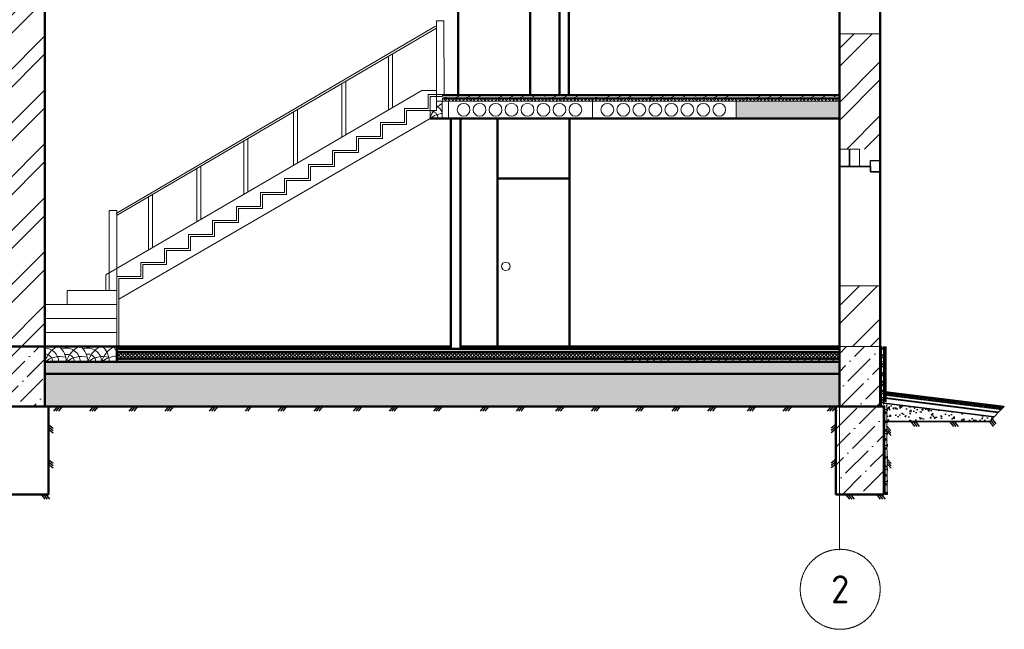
# Model space of a CAD drawing. Header units: millimetres. Extents: x -2096172177 to 2055029645, y -728784453 to 1899906214.
# Tile 82 of 109: x 3637987 to 3650310, y 1846608 to 1854231. Entities that reach past the tile are written whole.
import ezdxf
from ezdxf.enums import TextEntityAlignment as Align

# ---------------------------------------------------------------- set-up
doc = ezdxf.new("R2010")
doc.units = ezdxf.units.MM
doc.linetypes.add('ACAD_ISO03W100', pattern=[30, 12, -18])
doc.linetypes.add('DASHDOT_axis', pattern=[24, 20, -1.5, 1, -1.5])
for name, color, linetype, lineweight in [('дюбеля', 20, 'Continuous', 25), ('Кирпич', 10, 'Continuous', 20), ('Лестница и ступ', 100, 'Continuous', 18), ('Наружные стены', 1, 'Continuous', 50), ('Толщины привязок', 130, 'Continuous', 18), ('Уровни пола', 240, 'Continuous', 50), ('Штриховки', 212, 'Continuous', 25), ('эркер разрез', 240, 'Continuous', 35)]:
    doc.layers.add(name, color=color, linetype=linetype, lineweight=lineweight)
doc.styles.add('GOST-2.304_Type-B', font='GOST Common.ttf')
doc.linetypes.add('ограждение1', pattern='A,6.35,-2.54,[133,ltypeshp.shx,S=2.54,R=0,X=-2.54,Y=0],-2.54,25.4', length=36.83)
pattern_1 = [(50, (1747606.9, 861959.47), (182.18467, -15.93909), [19.05, -209.55]), (355, (1747606.9, 861959.47), (-35.24342, 191.05685), [15.24, -167.64058]), (100.45144, (1747622.08, 861958.14), (146.94125, 175.11775), [16.19, -178.09024]), (46.1842, (1747606.9, 862010.27), (271.07904, -42.04233), [28.575, -314.325]), (96.63556, (1747629.5, 862006.76), (237.40413, 247.4261), [24.285, -267.1356]), (351.18415, (1747606.9, 862010.27), (237.4041, 247.4261), [22.86, -251.4597]), (21, (1747632.3, 861997.57), (151.6144, -102.2652), [19.05, -209.55]), (326, (1747632.3, 861997.57), (61.80203, 184.18797), [15.24, -167.64]), (71.45144, (1747644.93, 861989.04), (213.41642, 81.92277), [16.19, -178.08994]), (37.5, (1747606.9, 861959.465), (3.088603, 84.55504), [0, -165.608, 0, -170.18, 0, -168.275]), (7.5, (1747606.9, 861959.465), (66.81966, 100.180575), [0, -97.028, 0, -161.798, 0, -64.135]), (327.5, (1747550.26, 861959.465), (135.590595, -5.728744), [0, -63.5, 0, -198.12, 0, -262.89]), (317.5, (1747524.86, 861959.47), (148.12918, 25.42649), [0, -82.55, 0, -131.572, 0, -186.69])]
pattern_2 = [(45, (1306721.64, 685615.73), (84.1899, 308.696304), [396.875, -79.375, 0, -79.375])]
pattern_3 = [(45, (1747606.9, 861959.465), (-22.45064, 22.45064), []), (135, (1747606.9, 861959.465), (-22.45064, -22.45064), [])]

# ---------------------------------------------------------------- blocks, each defined once
blk = doc.blocks.new('Фасад (на основе 1 эт)')
at = {"layer": 'Наружные стены', "lineweight": 20}
h = blk.add_hatch(dxfattribs=at)
h.set_pattern_fill('AR-SAND', color=5)
h.set_pattern_definition([(37.5, (-17607.61, -19934.545), (-1.6000313, 48.9413237), [0, -38.608, 0, -43.18, 0, -41.275]), (7.5, (-17607.61, -19934.545), (44.9523283, 71.68251), [0, -20.828, 0, -34.798, 0, -13.335]), (327.5, (-17638.85, -19934.545), (79.099237, 0.1437185), [0, -12.7, 0, -45.72, 0, -59.69]), (317.5, (-17638.85, -19934.545), (76.3556452, 22.2929323), [0, -6.35, 0, -29.972, 0, -34.29])])
h.paths.add_polyline_path([(1815529.554, 952425.777), (1815589.554, 952425.777), (1817574.554, 952428.166), (1817574.554, 952575.777), (1807629.554, 952575.718), (1807629.554, 952425.718)])
at = {"layer": 'Штриховки', "lineweight": 20}
h = blk.add_hatch(dxfattribs=at)
h.set_pattern_fill('ANSI32', color=5)
h.set_pattern_definition([(45, (1306721.64, 685615.73), (-336.7596, 336.7596), []), (45, (1306946.15, 685615.73), (-336.7596, 336.7596), [])])
h.paths.add_polyline_path([(1804374.554, 955840.777), (1803864.554, 955840.777), (1803864.554, 952765.777), (1804374.554, 952765.777), (1804374.554, 952765.777)])
h.paths.add_polyline_path([(1807629.554, 959865.777), (1807429.554, 959865.777), (1807290.03, 959865.777), (1807119.554, 959695.433), (1807119.554, 952765.777), (1807629.554, 952765.777), (1807629.554, 952765.777)])
h.paths.add_polyline_path([(1818084.554, 956675.777), (1817574.554, 956675.777), (1817574.554, 955235.777), (1818084.554, 955235.777)])
h.paths.add_polyline_path([(1816884.554, 959865.777), (1816374.554, 959865.777), (1816374.554, 959265.777), (1816884.554, 959265.777)])
at = {"layer": 'Штриховки', "linetype": 'Continuous', "lineweight": 18}
h = blk.add_hatch(dxfattribs=at)
h.set_pattern_fill('ANSI37', color=256, scale=10)
h.set_pattern_definition(pattern_3)
h.paths.add_polyline_path([(1812602.575, 955865.887), (1812602.575, 955835.887), (1817574.554, 955835.777), (1817574.554, 955865.777)])
at = {"layer": 'Штриховки', "lineweight": 18}
h = blk.add_hatch(dxfattribs=at)
h.set_pattern_fill('ANSI36', color=5, scale=0.6)
h.set_pattern_definition([(45, (1306721.64, 685615.73), (50.51394, 185.217782), [238.125, -47.625, 0, -47.625])])
h.paths.add_polyline_path([(1812605.231, 955905.777), (1812605.231, 955865.777), (1817574.554, 955865.777), (1817574.554, 955905.777)])
at = {"layer": 'Штриховки', "linetype": 'Continuous', "lineweight": 18}
h = blk.add_hatch(color=256, dxfattribs=at)
h.dxf.hatch_style = 1
h.paths.add_polyline_path([(1817574.554, 955915.777), (1817574.554, 955905.777), (1812606.504, 955905.777), (1812606.504, 955915.777)])
at = {"layer": 'Штриховки', "lineweight": 20, "ltscale": 10}
h = blk.add_hatch(dxfattribs=at)
h.set_pattern_fill('ANSI36', color=5)
h.set_pattern_definition([(45, (1738789.1935, 858432.5904), (1.68379802, 6.17392608), [7.9375, -1.5875, 0, -1.5875])])
h.paths.add_polyline_path([(1816282.554, 955835.777), (1816282.554, 955615.777), (1817574.554, 955615.777), (1817574.554, 955835.777)])
at = {"layer": 'Штриховки', "lineweight": 20}
h = blk.add_hatch(dxfattribs=at)
h.set_pattern_fill('ANSI32', color=5)
h.set_pattern_definition([(45, (1747606.9, 861959.47), (-336.7596, 336.7596), []), (45, (1747831.4, 861959.47), (-336.7596, 336.7596), [])])
h.paths.add_polyline_path([(1818084.554, 953525.777), (1817574.554, 953525.777), (1817574.554, 952765.777), (1818084.554, 952765.777)])
at = {"layer": 'Штриховки', "lineweight": 20, "ltscale": 10}
h = blk.add_hatch(dxfattribs=at)
h.set_pattern_fill('ANSI36', color=5)
h.set_pattern_definition(pattern_2)
h.paths.add_polyline_path([(1807629.554, 952765.777), (1807119.554, 952765.777), (1807119.554, 952015.427), (1807629.554, 952015.427)])
at = {"layer": 'Штриховки', "linetype": 'Continuous', "lineweight": 18}
h = blk.add_hatch(dxfattribs=at)
h.set_pattern_fill('ANSI37', color=256, scale=10)
h.set_pattern_definition(pattern_3)
h.paths.add_polyline_path([(1808528.423, 952697.122), (1808528.423, 952617.122), (1817574.554, 952615.777), (1817574.554, 952695.777)])
at = {"layer": 'Штриховки'}
h = blk.add_hatch(dxfattribs=at)
h.set_pattern_fill('ANSI36', color=5, scale=20)
h.set_pattern_definition([(45, (-24807.61, -19934.545), (33.6759605, 123.4785217), [158.75, -31.75, 0, -31.75])])
h.paths.add_polyline_path([(1817574.554, 952695.777), (1817574.554, 952735.777), (1808528.754, 952736.271), (1808528.754, 952696.271)])
at = {"layer": 'Штриховки', "lineweight": 20, "ltscale": 10}
h = blk.add_hatch(dxfattribs=at)
h.set_pattern_fill('ANSI36', color=5)
h.set_pattern_definition(pattern_2)
h.paths.add_polyline_path([(1817574.554, 952765.777), (1818084.554, 952765.777), (1818084.554, 952015.427), (1817574.554, 952015.427)])
at = {"layer": 'Штриховки', "linetype": 'Continuous', "lineweight": 25}
h = blk.add_hatch(dxfattribs=at)
h.set_pattern_fill('ANSI37', color=256, scale=0.5)
h.set_pattern_definition([(45, (-2661543.03, -1341112.99), (-56.1266008, 56.1266008), []), (135, (-2661543.03, -1341112.99), (-56.1266008, -56.1266008), [])])
h.paths.add_polyline_path([(1818100.278, 952765.777), (1818127.593, 952765.777), (1818127.593, 952025.777), (1818100.278, 952025.777)])
at = {"layer": 'Штриховки'}
h = blk.add_hatch(dxfattribs=at)
h.set_pattern_fill('ANSI36', color=5, scale=20)
h.set_pattern_definition([(45, (-24807.61, -20054.545), (33.6759605, 123.4785217), [158.75, -31.75, 0, -31.75])])
h.paths.add_polyline_path([(1817574.554, 952575.777), (1817574.554, 952615.777), (1808530.414, 952615.078), (1808530.414, 952575.078)])
h = blk.add_hatch(dxfattribs=at)
h.set_pattern_fill('ANSI36', color=5, scale=20)
h.set_pattern_definition([(45, (-17607.61, -19934.545), (33.6759605, 123.4785217), [158.75, -31.75, 0, -31.75])])
h.paths.add_polyline_path([(1817574.554, 952575.777), (1817574.554, 952615.777), (1814829.554, 952615.777), (1814829.554, 952575.777)])
h = blk.add_hatch(dxfattribs=at)
h.set_pattern_fill('AR-CONC', color=5)
h.set_pattern_definition(pattern_1)
h.paths.add_polyline_path([(1807629.554, 952425.777), (1807629.554, 952015.777), (1817574.554, 952015.777), (1817574.554, 952425.777)])
at = {"layer": 'Штриховки', "linetype": 'Continuous', "lineweight": 25}
h = blk.add_hatch(dxfattribs=at)
h.set_pattern_fill('ANSI37', color=256, scale=0.5, angle=-90)
h.set_pattern_definition([(315, (-510510.17, 5666543.75), (56.1266008, 56.1266008), []), (45, (-510510.17, 5666543.75), (-56.1266008, 56.1266008), [])])
h.paths.add_polyline_path([(1818126.37, 952053.626), (1818169.628, 952053.626), (1818169.628, 952026.311), (1818126.37, 952026.311)])
at = {"layer": 'Штриховки'}
h = blk.add_hatch(dxfattribs=at)
h.set_pattern_fill('AR-CONC', color=5)
h.set_pattern_definition(pattern_1)
h.paths.add_polyline_path([(1818169.628, 952051.465), (1818169.628, 952026.311), (1818169.586, 952026.311), (1818170.13, 951829.62), (1818174.938, 951829.62), (1818174.938, 951826.844), (1819450.551, 951826.844), (1819508.22, 951885.041)])
at = {"layer": 'Штриховки', "lineweight": 20, "ltscale": 10}
h = blk.add_hatch(dxfattribs=at)
h.set_pattern_fill('ANSI36', color=5)
h.set_pattern_definition(pattern_2)
h.paths.add_polyline_path([(1817529.557, 952015.777), (1817529.557, 950915.777), (1818129.557, 950915.777), (1818129.557, 952015.777)])
at = {"layer": 'Штриховки', "linetype": 'Continuous', "lineweight": 25}
h = blk.add_hatch(dxfattribs=at)
h.set_pattern_fill('ANSI37', color=256, scale=0.5)
h.set_pattern_definition([(45, (-2661650.794, -1343892.614), (-56.1266008, 56.1266008), []), (135, (-2661650.794, -1343892.614), (-56.1266008, -56.1266008), [])])
h.paths.add_polyline_path([(1818172.664, 950913.928), (1818145.349, 950913.928), (1818142.271, 952026.311), (1818169.586, 952026.311)])
at = {"linetype": 'DASHDOT_axis', "lineweight": 15}
blk.add_line((1817574.554, 959217.203), (1817574.554, 950217.203), dxfattribs=at)
at = {"linetype": 'DASHDOT_axis'}
blk.add_circle((1817583.801, 949730.206), 500, dxfattribs=at)
at = {"layer": 'дюбеля', "linetype": 'ACAD_ISO03W100', "lineweight": 15, "ltscale": 100}
for p, q in [((1818090.684, 952574.212), (1818129.56, 952574.212)), ((1818131.4, 952558.52), (1818131.4, 952589.964)), ((1818090.684, 952424.212), (1818129.56, 952424.212)), ((1818131.4, 952408.52), (1818131.4, 952439.964)), ((1818131.4, 952258.52), (1818131.4, 952289.964)), ((1818090.684, 952274.212), (1818129.56, 952274.212)), ((1818090.267, 952129.023), (1818128.854, 952129.023)), ((1818131.291, 952113.331), (1818131.291, 952144.775)), ((1818134.222, 951979.62), (1818173.098, 951979.62)), ((1818174.938, 951963.928), (1818174.938, 951995.371)), ((1818134.222, 951829.62), (1818173.098, 951829.62)), ((1818174.938, 951813.928), (1818174.938, 951845.371)), ((1818134.222, 951679.62), (1818173.098, 951679.62)), ((1818174.938, 951663.928), (1818174.938, 951695.371)), ((1818134.222, 951529.62), (1818173.098, 951529.62)), ((1818174.938, 951513.928), (1818174.938, 951545.371)), ((1818134.222, 951379.62), (1818173.098, 951379.62)), ((1818174.938, 951363.928), (1818174.938, 951395.371)), ((1818134.222, 951229.62), (1818173.098, 951229.62)), ((1818174.938, 951213.928), (1818174.938, 951245.371)), ((1818134.222, 951079.62), (1818173.098, 951079.62)), ((1818174.938, 951063.928), (1818174.938, 951095.371)), ((1818175.336, 950913.928), (1818175.336, 950945.372)), ((1818134.909, 950929.62), (1818173.496, 950929.62))]:
    blk.add_line(p, q, dxfattribs=at)
at = {"layer": 'Кирпич', "color": 6, "ltscale": 10}
for points in [[(1817694.554, 955235.777), (1817574.554, 955235.777), (1817574.554, 955015.777), (1817694.554, 955015.777)], [(1817824.554, 955235.777), (1817704.554, 955235.777), (1817704.554, 955015.777), (1817824.554, 955015.777)]]:
    blk.add_lwpolyline(points, close=True, dxfattribs=at)
at = {"layer": 'Лестница и ступ'}
for p, q in [((1808522.91, 954430.043), (1812518.032, 956770.528)), ((1808535.547, 954408.472), (1812530.669, 956748.957)), ((1811930.219, 956383.943), (1811930.219, 955731.078)), ((1811980.841, 956419.416), (1811981.011, 955758.909)), ((1811345.996, 956043.59), (1811345.996, 955390.725)), ((1811396.618, 956079.062), (1811396.789, 955418.555)), ((1812348.728, 955969.692), (1808392.137, 953664.681)), ((1812348.728, 955969.692), (1812530.669, 955969.692)), ((1812429.36, 955740.992), (1812429.36, 955915.992)), ((1812429.36, 955915.992), (1812608.397, 955915.992)), ((1812454.36, 955715.992), (1812454.36, 955890.992)), ((1812454.36, 955890.992), (1812608.397, 955890.992)), ((1812530.669, 955969.692), (1812530.669, 955915.992)), ((1812530.669, 955835.777), (1812530.669, 955915.992)), ((1812129.36, 955565.992), (1812129.36, 955740.992)), ((1812129.36, 955740.99), (1812154.36, 955740.99)), ((1812154.36, 955740.992), (1812429.36, 955740.992)), ((1812450.669, 955615.777), (1808554.36, 953358.423)), ((1810742.522, 955692.021), (1810742.522, 955039.156)), ((1810793.144, 955727.493), (1810793.315, 955066.987)), ((1812154.36, 955540.992), (1812154.36, 955715.992)), ((1812154.36, 955715.992), (1812454.36, 955715.992)), ((1811829.36, 955390.992), (1811829.36, 955565.992)), ((1811829.36, 955565.992), (1812129.36, 955565.992)), ((1811854.36, 955365.992), (1811854.36, 955540.992)), ((1811854.36, 955540.992), (1812154.36, 955540.992)), ((1811529.36, 955215.992), (1811529.36, 955390.992)), ((1811529.36, 955390.992), (1811829.36, 955390.992)), ((1810120.198, 955329.471), (1810120.198, 954676.606)), ((1810170.82, 955364.943), (1810170.991, 954704.436)), ((1811554.36, 955190.992), (1811554.36, 955365.992)), ((1811554.36, 955365.992), (1811854.36, 955365.992)), ((1811229.36, 955043.716), (1811229.36, 955215.992)), ((1811229.36, 955215.992), (1811529.36, 955215.992)), ((1811254.36, 955190.992), (1811554.36, 955190.992)), ((1811254.36, 955015.992), (1811254.36, 955190.992)), ((1809581.723, 955021.75), (1809581.894, 954361.243)), ((1810929.36, 954865.992), (1810929.36, 955040.992)), ((1810929.36, 955040.992), (1811229.36, 955040.992)), ((1810954.36, 954840.992), (1810954.36, 955015.992)), ((1810954.36, 955015.992), (1811254.36, 955015.992)), ((1811229.36, 955040.992), (1811229.36, 955094.75)), ((1811254.36, 955015.992), (1811254.36, 955094.75)), ((1809531.102, 954986.278), (1809531.102, 954333.413)), ((1810629.36, 954690.992), (1810629.36, 954865.992)), ((1810629.36, 954865.992), (1810929.36, 954865.992)), ((1810654.36, 954665.992), (1810654.36, 954840.992)), ((1810654.36, 954840.992), (1810954.36, 954840.992)), ((1808926.014, 954633.768), (1808926.014, 953980.903)), ((1808976.635, 954669.241), (1808976.806, 954008.734)), ((1810329.36, 954515.992), (1810329.36, 954690.992)), ((1810329.36, 954690.992), (1810629.36, 954690.992)), ((1810354.36, 954490.992), (1810354.36, 954665.992)), ((1810354.36, 954665.992), (1810654.36, 954665.992)), ((1810029.36, 954340.992), (1810029.36, 954515.992)), ((1810029.36, 954515.992), (1810329.36, 954515.992)), ((1810054.36, 954315.992), (1810054.36, 954490.992)), ((1810054.36, 954490.992), (1810354.36, 954490.992)), ((1809729.36, 954165.992), (1809729.36, 954340.992)), ((1809729.36, 954340.992), (1810029.36, 954340.992)), ((1809754.36, 954140.992), (1809754.36, 954315.992)), ((1809754.36, 954315.992), (1810054.36, 954315.992)), ((1809429.36, 953990.992), (1809429.36, 954165.992)), ((1809429.36, 954165.992), (1809729.36, 954165.992)), ((1809454.36, 953965.992), (1809454.36, 954140.992)), ((1809454.36, 954140.992), (1809754.36, 954140.992)), ((1809129.36, 953815.992), (1809129.36, 953990.992)), ((1809129.36, 953990.992), (1809429.36, 953990.992)), ((1809154.36, 953790.992), (1809154.36, 953965.992)), ((1809154.36, 953965.992), (1809454.36, 953965.992)), ((1808829.36, 953640.992), (1808829.36, 953815.992)), ((1808829.36, 953815.992), (1809129.36, 953815.992)), ((1808854.36, 953615.992), (1808854.36, 953790.992)), ((1808854.36, 953790.992), (1809154.36, 953790.992)), ((1808392.137, 953664.681), (1808392.137, 953465.777)), ((1808529.36, 953440.992), (1808529.36, 953640.992)), ((1808529.36, 953640.992), (1808829.36, 953640.992)), ((1808554.36, 953440.992), (1808554.36, 953615.992)), ((1808554.36, 953615.992), (1808854.36, 953615.992)), ((1807909.669, 953465.777), (1808529.554, 953465.777)), ((1807909.669, 953465.777), (1807909.669, 953290.777)), ((1808529.554, 953465.777), (1808529.554, 952767.263)), ((1808554.36, 953440.992), (1808554.36, 952765.777)), ((1807629.554, 953290.777), (1808529.554, 953290.777)), ((1807629.554, 953290.777), (1807629.554, 952765.777)), ((1807629.554, 953115.777), (1808529.554, 953115.777)), ((1807629.554, 952940.777), (1808529.554, 952940.777)), ((1807629.554, 952765.777), (1808529.554, 952765.777))]:
    blk.add_line(p, q, dxfattribs=at)
at = {"layer": 'Лестница и ступ', "color": 5}
for p, q in [((1812600.669, 955835.777), (1812530.669, 955835.777)), ((1812530.669, 955835.777), (1812530.669, 955715.777)), ((1812600.669, 955615.777), (1812600.669, 955835.777)), ((1812530.669, 955715.777), (1812450.669, 955715.777)), ((1812450.669, 955715.777), (1812450.669, 955615.777)), ((1812450.669, 955615.777), (1812500.669, 955615.777)), ((1812500.669, 955615.777), (1812600.669, 955615.777))]:
    blk.add_line(p, q, dxfattribs=at)
at = {"layer": 'Лестница и ступ'}
for points in [[(1812530.669, 955915.777), (1812625.758, 955915.777), (1812624.867, 956840.296), (1812529.778, 956840.296)], [(1808434.271, 953465.777), (1808529.36, 953465.777), (1808529.36, 954465.777), (1808434.271, 954465.777)]]:
    blk.add_lwpolyline(points, close=True, dxfattribs=at)
at = {"layer": 'Наружные стены'}
for p, q in [((1807119.554, 952015.777), (1807119.554, 959865.777)), ((1807629.554, 952015.777), (1807629.554, 959865.777)), ((1817574.554, 952015.777), (1817574.554, 959865.777)), ((1818084.554, 952015.777), (1818084.554, 959865.777)), ((1807119.554, 952765.777), (1807629.554, 952765.777)), ((1807629.554, 952765.777), (1812299.554, 952765.777)), ((1808528.423, 952695.777), (1817574.554, 952695.777)), ((1808529.554, 952765.777), (1808529.554, 952575.777)), ((1808531.02, 952735.777), (1817574.554, 952735.777)), ((1812419.554, 952765.777), (1812712.79, 952765.777)), ((1812832.536, 952765.777), (1817574.554, 952765.777)), ((1817574.554, 952765.777), (1817574.554, 952765.777)), ((1817574.554, 952735.777), (1817574.554, 952735.777)), ((1817574.554, 952695.777), (1817574.554, 952695.777)), ((1807629.554, 952575.777), (1817574.554, 952575.777)), ((1808524.954, 952615.777), (1817574.554, 952615.777)), ((1817574.554, 952615.777), (1817574.554, 952615.777)), ((1817574.554, 952575.777), (1817574.554, 952575.777)), ((1807629.554, 952425.777), (1817574.554, 952425.777)), ((1817574.554, 952425.777), (1817574.554, 952425.777))]:
    blk.add_line(p, q, dxfattribs=at)
at = {"layer": 'Наружные стены', "color": 1, "lineweight": 15}
for p, q in [((1812682.554, 955615.777), (1812682.554, 955835.777)), ((1814482.554, 955615.777), (1814482.554, 955835.777)), ((1816282.554, 955615.777), (1816282.554, 955835.777))]:
    blk.add_line(p, q, dxfattribs=at)
at = {"layer": 'Наружные стены', "ltscale": 100}
for points in [[(1807074.551, 952015.777), (1807674.551, 952015.777), (1807674.551, 950915.777), (1807074.551, 950915.777)], [(1817529.551, 952015.777), (1818129.551, 952015.777), (1818129.551, 950915.777), (1817529.551, 950915.777)]]:
    blk.add_lwpolyline(points, close=True, dxfattribs=at)
at = {"layer": 'Уровни пола'}
for p, q in [((1812804.253, 955915.777), (1812804.253, 958765.777)), ((1813704.253, 955915.777), (1813704.253, 958765.777)), ((1814069.557, 955905.777), (1814069.557, 958765.789)), ((1814189.557, 955905.777), (1814189.557, 958765.789)), ((1812712.79, 952735.777), (1812712.79, 955615.777)), ((1812832.79, 952735.777), (1812832.79, 955615.777)), ((1813294.79, 952765.777), (1813294.79, 955615.777)), ((1814194.79, 952765.777), (1814194.79, 955615.777)), ((1813295.815, 954865.777), (1814195.815, 954865.777)), ((1807629.554, 952765.777), (1810374.554, 952765.777)), ((1815529.554, 952425.777), (1815529.554, 952425.777)), ((1815529.554, 952425.777), (1815529.554, 952425.777)), ((1815529.554, 952425.777), (1815529.554, 952425.777))]:
    blk.add_line(p, q, dxfattribs=at)
at = {"layer": 'Уровни пола', "lineweight": 18}
for p, q in [((1817574.554, 955915.777), (1812600.669, 955915.777)), ((1817574.554, 955905.777), (1812600.669, 955905.777)), ((1817574.554, 955865.777), (1812600.669, 955865.777)), ((1817574.554, 955835.777), (1812600.669, 955835.777))]:
    blk.add_line(p, q, dxfattribs=at)
at = {"layer": 'Уровни пола', "ltscale": 100}
for p, q in [((1812450.669, 955615.777), (1817574.554, 955615.777)), ((1807629.554, 952765.777), (1812299.554, 952765.777)), ((1812279.554, 952765.777), (1812712.79, 952765.777)), ((1812832.537, 952765.777), (1817574.554, 952765.777))]:
    blk.add_line(p, q, dxfattribs=at)
at = {"layer": 'Уровни пола', "linetype": 'ACAD_ISO03W100', "lineweight": 53, "ltscale": 0.2}
for p, q in [((1808528.423, 952695.777), (1817574.554, 952695.777)), ((1808524.954, 952615.777), (1817574.554, 952615.777))]:
    blk.add_line(p, q, dxfattribs=at)
at = {"layer": 'Уровни пола', "color": 1, "lineweight": 50}
for p, q in [((1808679.554, 952735.777), (1808679.554, 952765.777)), ((1808829.554, 952735.777), (1808829.554, 952765.777)), ((1808979.554, 952735.777), (1808979.554, 952765.777)), ((1809129.554, 952735.777), (1809129.554, 952765.777)), ((1809279.554, 952735.777), (1809279.554, 952765.777)), ((1809429.554, 952735.777), (1809429.554, 952765.777)), ((1809579.554, 952735.777), (1809579.554, 952765.777)), ((1809729.554, 952735.777), (1809729.554, 952765.777)), ((1809879.554, 952735.777), (1809879.554, 952765.777)), ((1810029.554, 952735.777), (1810029.554, 952765.777)), ((1810179.554, 952735.777), (1810179.554, 952765.777)), ((1810329.554, 952735.777), (1810329.554, 952765.777)), ((1810479.554, 952735.777), (1810479.554, 952765.777)), ((1810629.554, 952735.777), (1810629.554, 952765.777)), ((1810779.554, 952735.777), (1810779.554, 952765.777)), ((1810929.554, 952735.777), (1810929.554, 952765.777)), ((1811079.554, 952735.777), (1811079.554, 952765.777)), ((1811229.554, 952735.777), (1811229.554, 952765.777)), ((1811379.554, 952735.777), (1811379.554, 952765.777)), ((1811529.554, 952735.777), (1811529.554, 952765.777)), ((1811679.554, 952735.777), (1811679.554, 952765.777)), ((1811829.554, 952735.777), (1811829.554, 952765.777)), ((1811979.554, 952735.777), (1811979.554, 952765.777)), ((1812129.554, 952735.777), (1812129.554, 952765.777)), ((1812279.554, 952735.777), (1812279.554, 952765.777)), ((1812429.554, 952735.777), (1812429.554, 952765.777)), ((1812579.554, 952735.777), (1812579.554, 952765.777)), ((1812879.554, 952735.777), (1812879.554, 952765.777)), ((1813029.554, 952735.777), (1813029.554, 952765.777)), ((1813179.554, 952735.777), (1813179.554, 952765.777)), ((1813329.554, 952735.777), (1813329.554, 952765.777)), ((1813479.554, 952735.777), (1813479.554, 952765.777)), ((1813629.554, 952735.777), (1813629.554, 952765.777)), ((1813779.554, 952735.777), (1813779.554, 952765.777)), ((1813929.554, 952735.777), (1813929.554, 952765.777)), ((1814079.554, 952735.777), (1814079.554, 952765.777)), ((1814229.554, 952735.777), (1814229.554, 952765.777)), ((1814379.554, 952735.777), (1814379.554, 952765.777)), ((1814529.554, 952735.777), (1814529.554, 952765.777)), ((1814679.554, 952735.777), (1814679.554, 952765.777)), ((1814829.554, 952735.777), (1814829.554, 952765.777)), ((1814979.554, 952735.777), (1814979.554, 952765.777)), ((1815129.554, 952735.777), (1815129.554, 952765.777)), ((1815279.554, 952735.777), (1815279.554, 952765.777)), ((1815429.554, 952735.777), (1815429.554, 952765.777)), ((1815579.554, 952735.777), (1815579.554, 952765.777)), ((1815729.554, 952735.777), (1815729.554, 952765.777)), ((1815879.554, 952735.777), (1815879.554, 952765.777)), ((1816029.554, 952735.777), (1816029.554, 952765.777)), ((1816179.554, 952735.777), (1816179.554, 952765.777)), ((1816329.554, 952735.777), (1816329.554, 952765.777)), ((1816479.554, 952735.777), (1816479.554, 952765.777)), ((1816629.554, 952735.777), (1816629.554, 952765.777)), ((1816779.554, 952735.777), (1816779.554, 952765.777)), ((1816929.554, 952735.777), (1816929.554, 952765.777)), ((1817079.554, 952735.777), (1817079.554, 952765.777)), ((1817229.554, 952735.777), (1817229.554, 952765.777)), ((1817379.554, 952735.777), (1817379.554, 952765.777)), ((1817529.554, 952735.777), (1817529.554, 952765.777))]:
    blk.add_line(p, q, dxfattribs=at)
at = {"layer": 'Уровни пола', "color": 5}
blk.add_line((1807629.554, 952015.777), (1817574.554, 952015.777), dxfattribs=at)
at = {"layer": 'Уровни пола', "lineweight": 18}
for centre, radius, start, end in [((1812745.829, 955533.925), 307.22, 118.1964597, 134.4547624), ((1812471.543, 955654.597), 134.835, 16.7325359, 63.9912913), ((1812745.829, 955533.925), 307.22, 143.6563625, 163.8930063), ((1812450.669, 955615.777), 99.82, 0, 90), ((1812641.082, 955387.77), 297.06, 97.8190019, 129.8658998), ((1807924.715, 952490.545), 307.22, 116.3782192, 163.8930063), ((1807629.554, 952572.847), 173.065, 359.8510013, 90), ((1807629.554, 952572.397), 99.82, 0, 90), ((1807623.473, 952565.93), 275.796, 2.0462628, 46.4372672), ((1807899.093, 952572.847), 173.065, 359.8510013, 109.6985189), ((1807905.518, 952575.059), 93.433, 358.3678226, 105.3414475), ((1808194.254, 952490.545), 307.22, 116.3782192, 163.8930063), ((1807893.012, 952565.93), 275.796, 2.0462628, 46.4372672), ((1808168.633, 952572.847), 173.065, 359.8510013, 109.6985189), ((1808168.633, 952572.397), 99.82, 0, 101.7158041), ((1808463.793, 952490.545), 307.22, 116.3782192, 163.8930063), ((1808636.834, 952490.545), 307.22, 116.3782192, 163.8930063), ((1808162.552, 952565.93), 275.796, 2.0462628, 46.4372672), ((1808284.638, 952601.696), 262.365, 21.0137052, 38.7112307), ((1807819.967, 952344.39), 297.06, 76.1587333, 129.8658998), ((1808089.507, 952344.39), 297.06, 76.1587333, 129.8658998), ((1808359.046, 952344.39), 297.06, 76.1587333, 129.8658998), ((1808532.131, 952347.924), 297.06, 90, 129.8658998)]:
    blk.add_arc(centre, radius, start, end, dxfattribs=at)
at = {"layer": 'Штриховки', "color": 1, "lineweight": 15}
for p, q in [((1817574.554, 956675.777), (1818084.554, 956675.777)), ((1812454.36, 955835.777), (1812454.36, 955865.777)), ((1817574.554, 955835.777), (1817574.554, 955865.777)), ((1817574.554, 955015.777), (1817963.897, 955015.777)), ((1817574.554, 953525.777), (1818084.554, 953525.777)), ((1817574.554, 952765.777), (1818084.554, 952765.777))]:
    blk.add_line(p, q, dxfattribs=at)
at = {"layer": 'Штриховки', "linetype": 'ограждение1', "lineweight": 18, "ltscale": 0.05}
blk.add_line((1817574.554, 955885.777), (1812605.231, 955885.777), dxfattribs=at)
at = {"layer": 'Штриховки', "linetype": 'ACAD_ISO03W100', "lineweight": 35, "ltscale": 0.2}
for p, q in [((1818094.85, 952027.576), (1818094.85, 952765.777)), ((1818139.179, 952054.831), (1818138.568, 952762.368)), ((1818139.922, 950915.727), (1818139.922, 952015.727))]:
    blk.add_line(p, q, dxfattribs=at)
at = {"layer": 'Штриховки', "linetype": 'ACAD_ISO03W100', "lineweight": 15, "ltscale": 100}
for p, q in [((1818100.278, 952765.777), (1818100.278, 952025.777)), ((1818127.593, 952053.626), (1818127.593, 952765.777)), ((1818169.628, 952053.626), (1818126.37, 952053.626)), ((1818169.628, 952026.311), (1818169.628, 952053.626)), ((1818100.278, 952025.777), (1818127.593, 952025.777)), ((1818126.37, 952026.311), (1818145.117, 952026.311)), ((1818127.593, 952037.648), (1818127.593, 952041.209)), ((1818127.593, 952025.777), (1818127.593, 952028.759)), ((1818169.586, 952026.311), (1818169.628, 952026.311))]:
    blk.add_line(p, q, dxfattribs=at)
at = {"layer": 'Штриховки', "lineweight": 60, "ltscale": 100}
blk.add_line((1818146.766, 952765.48), (1818146.766, 952070.523), dxfattribs=at)
at = {"layer": 'Штриховки', "linetype": 'ACAD_ISO03W100', "lineweight": 70, "ltscale": 0.2}
blk.add_line((1819605.733, 951988.836), (1818146.766, 952169.522), dxfattribs=at)
at = {"layer": 'Штриховки', "lineweight": 35, "ltscale": 100}
for p, q in [((1819637.79, 952015.8), (1818149.251, 952200.866)), ((1819620.146, 951997.994), (1818149.251, 952180.866)), ((1819604.254, 951981.956), (1818146.881, 952163.147)), ((1819508.22, 951885.041), (1818166.995, 952051.792)), ((1819637.79, 952015.8), (1819450.551, 951826.844)), ((1819450.551, 951826.844), (1818176.252, 951826.844))]:
    blk.add_line(p, q, dxfattribs=at)
at = {"layer": 'Штриховки', "lineweight": 50}
for p, q in [((1818274.098, 952185.344), (1818274.098, 952165.962)), ((1818424.098, 952166.695), (1818424.098, 952147.339)), ((1818574.098, 952148.046), (1818574.098, 952128.715)), ((1818724.098, 952129.397), (1818724.098, 952114.747)), ((1818874.098, 952110.748), (1818874.098, 952091.468)), ((1819024.098, 952092.099), (1819024.098, 952072.843)), ((1819174.098, 952073.45), (1819174.098, 952054.22)), ((1819324.098, 952054.8), (1819324.098, 952035.597)), ((1819476.365, 952035.869), (1819476.365, 952016.025))]:
    blk.add_line(p, q, dxfattribs=at)
at = {"layer": 'Штриховки', "linetype": 'ограждение1', "lineweight": 40, "ltscale": 0.1}
blk.add_line((1819562.349, 951939.667), (1818146.766, 952118.328), dxfattribs=at)
at = {"layer": 'Штриховки'}
for p, q in [((1807786.889, 952015.777), (1807739.249, 951956.135)), ((1807816.889, 952015.777), (1807769.249, 951956.135)), ((1807846.889, 952015.777), (1807799.249, 951956.135)), ((1808236.089, 952015.777), (1808188.45, 951956.135)), ((1808266.089, 952015.777), (1808218.45, 951956.135)), ((1808296.089, 952015.777), (1808248.45, 951956.135)), ((1808729.588, 952015.777), (1808681.948, 951956.135)), ((1808759.588, 952015.777), (1808711.948, 951956.135)), ((1808789.588, 952015.777), (1808741.948, 951956.135)), ((1809178.789, 952015.777), (1809131.149, 951956.135)), ((1809208.789, 952015.777), (1809161.149, 951956.135)), ((1809238.789, 952015.777), (1809191.149, 951956.135)), ((1809733.573, 952015.777), (1809685.933, 951956.135)), ((1809763.573, 952015.777), (1809715.933, 951956.135)), ((1809793.573, 952015.777), (1809745.933, 951956.135)), ((1810182.773, 952015.777), (1810135.134, 951956.135)), ((1810212.773, 952015.777), (1810165.134, 951956.135)), ((1810595.37, 952015.777), (1810547.731, 951956.135)), ((1810625.37, 952015.777), (1810577.731, 951956.135)), ((1810655.37, 952015.777), (1810607.731, 951956.135)), ((1811044.571, 952015.777), (1810996.931, 951956.135)), ((1811074.571, 952015.777), (1811026.931, 951956.135)), ((1811104.571, 952015.777), (1811056.931, 951956.135)), ((1811538.07, 952015.777), (1811490.43, 951956.135)), ((1811568.07, 952015.777), (1811520.43, 951956.135)), ((1811598.07, 952015.777), (1811550.43, 951956.135)), ((1811987.27, 952015.777), (1811939.631, 951956.135)), ((1812017.27, 952015.777), (1811969.631, 951956.135)), ((1812047.27, 952015.777), (1811999.631, 951956.135)), ((1812542.054, 952015.777), (1812494.415, 951956.135)), ((1812572.054, 952015.777), (1812524.415, 951956.135)), ((1812602.054, 952015.777), (1812554.415, 951956.135)), ((1813125.065, 952015.777), (1813077.426, 951956.135)), ((1813155.065, 952015.777), (1813107.426, 951956.135)), ((1813185.065, 952015.777), (1813137.426, 951956.135)), ((1813574.266, 952015.777), (1813526.626, 951956.135)), ((1813604.266, 952015.777), (1813556.626, 951956.135)), ((1813634.266, 952015.777), (1813586.626, 951956.135)), ((1814067.765, 952015.777), (1814020.125, 951956.135)), ((1814097.765, 952015.777), (1814050.125, 951956.135)), ((1814127.765, 952015.777), (1814080.125, 951956.135)), ((1814516.965, 952015.777), (1814469.326, 951956.135)), ((1814546.965, 952015.777), (1814499.326, 951956.135)), ((1814576.965, 952015.777), (1814529.326, 951956.135)), ((1815071.749, 952015.777), (1815024.11, 951956.135)), ((1815101.749, 952015.777), (1815054.11, 951956.135)), ((1815131.749, 952015.777), (1815084.11, 951956.135)), ((1815522.867, 952015.777), (1815475.227, 951956.135)), ((1815552.867, 952015.777), (1815505.227, 951956.135)), ((1815582.867, 952015.777), (1815535.227, 951956.135)), ((1815972.068, 952015.777), (1815924.428, 951956.135)), ((1816002.068, 952015.777), (1815954.428, 951956.135)), ((1816032.068, 952015.777), (1815984.428, 951956.135)), ((1816465.566, 952015.777), (1816417.927, 951956.135)), ((1816495.566, 952015.777), (1816447.927, 951956.135)), ((1816525.566, 952015.777), (1816477.927, 951956.135)), ((1816914.767, 952015.777), (1816867.127, 951956.135)), ((1816944.767, 952015.777), (1816897.127, 951956.135)), ((1816974.767, 952015.777), (1816927.127, 951956.135)), ((1817469.551, 952015.777), (1817421.911, 951956.135)), ((1817499.551, 952015.777), (1817451.911, 951956.135)), ((1817529.551, 952015.777), (1817481.911, 951956.135)), ((1818465.972, 951826.844), (1818513.611, 951767.202)), ((1818495.972, 951826.844), (1818543.611, 951767.202)), ((1818525.972, 951826.844), (1818573.611, 951767.202)), ((1818952.238, 951826.844), (1818999.878, 951767.202)), ((1818982.238, 951826.844), (1819029.878, 951767.202)), ((1819012.238, 951826.844), (1819059.878, 951767.202)), ((1819450.551, 951826.844), (1819498.191, 951767.202)), ((1819467.162, 951843.607), (1819514.802, 951783.965)), ((1819483.772, 951860.37), (1819531.412, 951800.728)), ((1807674.551, 951792.784), (1807734.193, 951745.145)), ((1807674.551, 951762.784), (1807734.193, 951715.145)), ((1807674.551, 951732.784), (1807734.193, 951685.145)), ((1817529.557, 951792.784), (1817469.915, 951745.145)), ((1817529.557, 951762.784), (1817469.915, 951715.145)), ((1817529.557, 951732.784), (1817469.915, 951685.145)), ((1818170.304, 951766.789), (1818216.302, 951715.355)), ((1818170.304, 951736.789), (1818216.302, 951685.355)), ((1818170.304, 951706.789), (1818216.302, 951655.355)), ((1807674.551, 951354.771), (1807734.193, 951307.131)), ((1807674.551, 951324.771), (1807734.193, 951277.131)), ((1817529.557, 951354.771), (1817469.915, 951307.131)), ((1817529.557, 951324.771), (1817469.915, 951277.131)), ((1818174.938, 951354.771), (1818220.937, 951303.338)), ((1818174.938, 951324.771), (1818220.937, 951273.338)), ((1807674.551, 951294.771), (1807734.193, 951247.131)), ((1817529.557, 951294.771), (1817469.915, 951247.131)), ((1818174.938, 951294.771), (1818220.937, 951243.338)), ((1807582.215, 950915.777), (1807629.854, 950856.135)), ((1807612.215, 950915.777), (1807659.854, 950856.135)), ((1807642.215, 950915.777), (1807689.854, 950856.135)), ((1817651.226, 950915.777), (1817698.866, 950856.135)), ((1817681.226, 950915.777), (1817728.866, 950856.135)), ((1817711.226, 950915.777), (1817758.866, 950856.135)), ((1818037.215, 950915.777), (1818084.854, 950856.135)), ((1818067.215, 950915.777), (1818114.854, 950856.135)), ((1818097.215, 950915.777), (1818144.854, 950856.135))]:
    blk.add_line(p, q, dxfattribs=at)
at = {"layer": 'Штриховки', "ltscale": 10}
blk.add_lwpolyline([(1817963.897, 955090.777), (1818083.897, 955090.777), (1818083.897, 954950.777), (1817963.897, 954950.777)], close=True, dxfattribs=at)
at = {"layer": 'Штриховки', "linetype": 'ACAD_ISO03W100', "lineweight": 15, "ltscale": 100}
blk.add_lwpolyline([(1818145.117, 952026.311), (1818142.271, 952026.311), (1818145.349, 950913.928), (1818172.664, 950913.928), (1818169.586, 952026.311)], dxfattribs=at)
at = {"layer": 'Штриховки', "color": 1, "lineweight": 15}
for centre, radius in [((1812870.348, 955726.269), 80), ((1813070.348, 955726.269), 80), ((1813270.348, 955726.269), 80), ((1813470.348, 955726.269), 80), ((1813670.348, 955726.269), 80), ((1813870.348, 955726.269), 80), ((1814070.348, 955726.269), 80), ((1814270.348, 955726.269), 80), ((1814670.348, 955726.269), 80), ((1814870.348, 955726.269), 80), ((1815070.348, 955726.269), 80), ((1815270.348, 955726.269), 80), ((1815470.348, 955726.269), 80), ((1815670.348, 955726.269), 80), ((1815870.348, 955726.269), 80), ((1816070.348, 955726.269), 80), ((1813399.36, 953768.91), 53.384)]:
    blk.add_circle(centre, radius, dxfattribs=at)
at = {"layer": 'эркер разрез'}
for p, q in [((1817574.554, 955015.777), (1817963.897, 955015.777)), ((1817963.897, 955015.777), (1817963.897, 954950.777)), ((1817963.897, 954950.777), (1818083.897, 954950.777))]:
    blk.add_line(p, q, dxfattribs=at)
at = {"linetype": 'DASHDOT_axis', "style": 'GOST-2.304_Type-B'}
blk.add_text('2', height=350, dxfattribs=at).set_placement((1817583.801, 949730.206), align=Align.MIDDLE_CENTER)

msp = doc.modelspace()

# ---------------------------------------------------------------- block references
at = {"layer": 'Толщины привязок'}
msp.add_blockref('Фасад (на основе 1 эт)', (1830671.788, 897377.872), dxfattribs=at)

doc.saveas('drawing.dxf')
